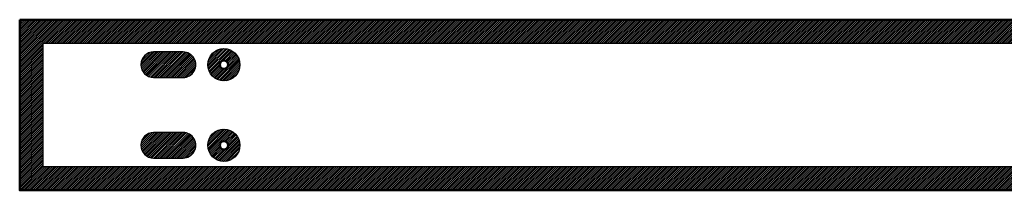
# Model space of a CAD drawing. Header units: millimetres. Extents: x 0 to 3050, y -127 to 0.
# Tile 1 of 6: x 0 to 735, y -127 to 0. Entities that reach past the tile are written whole.
import ezdxf

# ---------------------------------------------------------------- set-up
doc = ezdxf.new("R2010")
doc.units = ezdxf.units.MM
for name, color, linetype, true_color in [('SkLO BORDER OF DRILLING AREA', 96, 'Continuous', 0x007f00), ('SkLO CANOPY OUTLINE', 192, 'Continuous', 0x7d26cd), ('SkLO MOUNTING HOLES', 192, 'Continuous', 0x7d26cd), ('SkLO NO DRILLING AREA', 12, 'Continuous', 0xc80000)]:
    doc.layers.add(name, color=color, linetype=linetype, true_color=true_color)
pattern_1 = [(45, (10105.7304, 127), (-0.70710678, 0.70710678), [])]

msp = doc.modelspace()

# ---------------------------------------------------------------- hatches: boundary and pattern name
at = {"layer": 'SkLO NO DRILLING AREA'}
h = msp.add_hatch(dxfattribs=at)
h.set_pattern_fill('Hatch1', color=256, scale=8, angle=45, style=0, pattern_type=2)
h.set_pattern_definition([(45, (12133.8838, 508), (-0.70710678, 0.70710678), [])])
h.paths.add_polyline_path([(0, 0), (1525, 0), (1525, -127), (0, -127)], flags=0)
h.paths.add_polyline_path([(17.5, -17.5), (1519, -17.5), (1519, -109.5), (17.5, -109.5)], flags=0)
h = msp.add_hatch(dxfattribs=at)
h.set_pattern_fill('Hatch1', color=256, scale=8, angle=45, style=0, pattern_type=2)
h.set_pattern_definition(pattern_1)
h.paths.add_polyline_path([(164.5, -33.5), (164.5, -33.29), (164.49, -33.08), (164.48, -32.87), (164.47, -32.67), (164.45, -32.46), (164.43, -32.25), (164.41, -32.04), (164.38, -31.83), (164.35, -31.63), (164.32, -31.42), (164.28, -31.22), (164.24, -31.01), (164.19, -30.81), (164.15, -30.6), (164.09, -30.4), (164.04, -30.2), (163.98, -30), (163.92, -29.8), (163.85, -29.6), (163.78, -29.41), (163.71, -29.21), (163.63, -29.02), (163.55, -28.82), (163.47, -28.63), (163.38, -28.44), (163.29, -28.25), (163.2, -28.07), (163.1, -27.88), (163, -27.7), (162.9, -27.52), (162.8, -27.33), (162.69, -27.16), (162.57, -26.98), (162.46, -26.81), (162.34, -26.63), (162.22, -26.46), (162.1, -26.3), (161.97, -26.13), (161.84, -25.97), (161.71, -25.8), (161.57, -25.65), (161.43, -25.49), (161.29, -25.33), (161.15, -25.18), (161, -25.03), (160.86, -24.89), (160.7, -24.74), (160.55, -24.6), (160.39, -24.46), (160.24, -24.33), (160.07, -24.19), (159.91, -24.06), (159.75, -23.93), (159.58, -23.81), (159.41, -23.69), (159.24, -23.57), (159.06, -23.45), (158.89, -23.34), (158.71, -23.23), (158.53, -23.13), (158.35, -23.02), (158.17, -22.92), (157.98, -22.82), (157.79, -22.73), (157.61, -22.64), (157.42, -22.55), (157.22, -22.47), (157.03, -22.39), (156.84, -22.31), (156.64, -22.24), (156.45, -22.17), (156.25, -22.1), (156.05, -22.04), (155.85, -21.98), (155.65, -21.92), (155.45, -21.87), (155.24, -21.82), (155.04, -21.77), (154.83, -21.73), (154.63, -21.69), (154.42, -21.66), (154.22, -21.62), (154.01, -21.6), (153.8, -21.57), (153.59, -21.55), (153.39, -21.53), (153.18, -21.52), (152.97, -21.51), (152.76, -21.5), (152.55, -21.5), (152.34, -21.5), (152.13, -21.51), (151.93, -21.51), (151.72, -21.53), (151.51, -21.54), (151.3, -21.56), (151.09, -21.58), (150.89, -21.61), (150.68, -21.64), (150.47, -21.67), (150.27, -21.71), (150.06, -21.75), (149.86, -21.79), (149.66, -21.84), (149.45, -21.89), (149.25, -21.95), (149.05, -22.01), (148.85, -22.07), (148.65, -22.13), (148.46, -22.2), (148.26, -22.27), (148.07, -22.35), (147.87, -22.43), (147.68, -22.51), (147.49, -22.6), (147.3, -22.69), (147.11, -22.78), (146.93, -22.87), (146.74, -22.97), (146.56, -23.07), (146.38, -23.18), (146.2, -23.29), (146.02, -23.4), (145.85, -23.51), (145.68, -23.63), (145.51, -23.75), (145.34, -23.87), (145.17, -24), (145.01, -24.13), (144.84, -24.26), (144.68, -24.39), (144.53, -24.53), (144.37, -24.67), (144.22, -24.81), (144.07, -24.96), (143.92, -25.11), (143.78, -25.26), (143.64, -25.41), (143.5, -25.57), (143.36, -25.72), (143.23, -25.88), (143.09, -26.05), (142.97, -26.21), (142.84, -26.38), (142.72, -26.55), (142.6, -26.72), (142.48, -26.89), (142.37, -27.07), (142.26, -27.25), (142.15, -27.42), (142.05, -27.61), (141.95, -27.79), (141.85, -27.97), (141.75, -28.16), (141.66, -28.35), (141.57, -28.54), (141.49, -28.73), (141.41, -28.92), (141.33, -29.11), (141.26, -29.31), (141.18, -29.5), (141.12, -29.7), (141.05, -29.9), (140.99, -30.1), (140.93, -30.3), (140.88, -30.5), (140.83, -30.71), (140.78, -30.91), (140.74, -31.11), (140.7, -31.32), (140.66, -31.52), (140.63, -31.73), (140.6, -31.94), (140.58, -32.15), (140.55, -32.35), (140.54, -32.56), (140.52, -32.77), (140.51, -32.98), (140.5, -33.19), (140.5, -33.4), (140.5, -33.6), (140.5, -33.81), (140.51, -34.02), (140.52, -34.23), (140.54, -34.44), (140.55, -34.65), (140.58, -34.85), (140.6, -35.06), (140.63, -35.27), (140.66, -35.48), (140.7, -35.68), (140.74, -35.89), (140.78, -36.09), (140.83, -36.29), (140.88, -36.5), (140.93, -36.7), (140.99, -36.9), (141.05, -37.1), (141.12, -37.3), (141.18, -37.5), (141.26, -37.69), (141.33, -37.89), (141.41, -38.08), (141.49, -38.27), (141.57, -38.46), (141.66, -38.65), (141.75, -38.84), (141.85, -39.03), (141.95, -39.21), (142.05, -39.39), (142.15, -39.58), (142.26, -39.75), (142.37, -39.93), (142.48, -40.11), (142.6, -40.28), (142.72, -40.45), (142.84, -40.62), (142.97, -40.79), (143.09, -40.95), (143.23, -41.12), (143.36, -41.28), (143.5, -41.43), (143.64, -41.59), (143.78, -41.74), (143.92, -41.89), (144.07, -42.04), (144.22, -42.19), (144.37, -42.33), (144.53, -42.47), (144.68, -42.61), (144.84, -42.74), (145.01, -42.87), (145.17, -43), (145.34, -43.13), (145.51, -43.25), (145.68, -43.37), (145.85, -43.49), (146.02, -43.6), (146.2, -43.71), (146.38, -43.82), (146.56, -43.93), (146.74, -44.03), (146.93, -44.13), (147.11, -44.22), (147.3, -44.31), (147.49, -44.4), (147.68, -44.49), (147.87, -44.57), (148.07, -44.65), (148.26, -44.73), (148.46, -44.8), (148.65, -44.87), (148.85, -44.93), (149.05, -44.99), (149.25, -45.05), (149.45, -45.11), (149.66, -45.16), (149.86, -45.21), (150.06, -45.25), (150.27, -45.29), (150.47, -45.33), (150.68, -45.36), (150.89, -45.39), (151.09, -45.42), (151.3, -45.44), (151.51, -45.46), (151.72, -45.47), (151.93, -45.49), (152.13, -45.49), (152.34, -45.5), (152.55, -45.5), (152.76, -45.5), (152.97, -45.49), (153.18, -45.48), (153.39, -45.47), (153.59, -45.45), (153.8, -45.43), (154.01, -45.4), (154.22, -45.38), (154.42, -45.34), (154.63, -45.31), (154.83, -45.27), (155.04, -45.23), (155.24, -45.18), (155.45, -45.13), (155.65, -45.08), (155.85, -45.02), (156.05, -44.96), (156.25, -44.9), (156.45, -44.83), (156.64, -44.76), (156.84, -44.69), (157.03, -44.61), (157.22, -44.53), (157.42, -44.45), (157.61, -44.36), (157.79, -44.27), (157.98, -44.18), (158.17, -44.08), (158.35, -43.98), (158.53, -43.87), (158.71, -43.77), (158.89, -43.66), (159.06, -43.55), (159.24, -43.43), (159.41, -43.31), (159.58, -43.19), (159.75, -43.07), (159.91, -42.94), (160.07, -42.81), (160.24, -42.67), (160.39, -42.54), (160.55, -42.4), (160.7, -42.26), (160.86, -42.11), (161, -41.97), (161.15, -41.82), (161.29, -41.67), (161.43, -41.51), (161.57, -41.35), (161.71, -41.2), (161.84, -41.03), (161.97, -40.87), (162.1, -40.7), (162.22, -40.54), (162.34, -40.37), (162.46, -40.19), (162.57, -40.02), (162.69, -39.84), (162.8, -39.67), (162.9, -39.48), (163, -39.3), (163.1, -39.12), (163.2, -38.93), (163.29, -38.75), (163.38, -38.56), (163.47, -38.37), (163.55, -38.18), (163.63, -37.98), (163.71, -37.79), (163.78, -37.59), (163.85, -37.4), (163.92, -37.2), (163.98, -37), (164.04, -36.8), (164.09, -36.6), (164.15, -36.4), (164.19, -36.19), (164.24, -35.99), (164.28, -35.78), (164.32, -35.58), (164.35, -35.37), (164.38, -35.17), (164.41, -34.96), (164.43, -34.75), (164.45, -34.54), (164.47, -34.33), (164.48, -34.13), (164.49, -33.92), (164.5, -33.71)], flags=0)
h.paths.add_polyline_path([(155.6, -33.5), (155.6, -33.55), (155.6, -33.61), (155.6, -33.66), (155.59, -33.72), (155.59, -33.77), (155.58, -33.82), (155.58, -33.88), (155.57, -33.93), (155.56, -33.98), (155.55, -34.04), (155.54, -34.09), (155.53, -34.14), (155.52, -34.2), (155.51, -34.25), (155.49, -34.3), (155.48, -34.35), (155.47, -34.4), (155.45, -34.46), (155.43, -34.51), (155.41, -34.56), (155.4, -34.61), (155.38, -34.66), (155.35, -34.71), (155.33, -34.76), (155.31, -34.81), (155.29, -34.86), (155.26, -34.9), (155.24, -34.95), (155.21, -35), (155.19, -35.05), (155.16, -35.09), (155.13, -35.14), (155.1, -35.18), (155.07, -35.23), (155.04, -35.27), (155.01, -35.32), (154.98, -35.36), (154.95, -35.4), (154.91, -35.45), (154.88, -35.49), (154.84, -35.53), (154.81, -35.57), (154.77, -35.61), (154.73, -35.65), (154.7, -35.69), (154.66, -35.73), (154.62, -35.76), (154.58, -35.8), (154.54, -35.83), (154.5, -35.87), (154.46, -35.9), (154.41, -35.94), (154.37, -35.97), (154.33, -36), (154.28, -36.03), (154.24, -36.07), (154.2, -36.1), (154.15, -36.12), (154.1, -36.15), (154.06, -36.18), (154.01, -36.21), (153.96, -36.23), (153.92, -36.26), (153.87, -36.28), (153.82, -36.31), (153.77, -36.33), (153.72, -36.35), (153.67, -36.37), (153.62, -36.39), (153.57, -36.41), (153.52, -36.43), (153.47, -36.44), (153.42, -36.46), (153.37, -36.48), (153.31, -36.49), (153.26, -36.51), (153.21, -36.52), (153.16, -36.53), (153.1, -36.54), (153.05, -36.55), (153, -36.56), (152.94, -36.57), (152.89, -36.58), (152.84, -36.58), (152.78, -36.59), (152.73, -36.59), (152.68, -36.6), (152.62, -36.6), (152.57, -36.6), (152.51, -36.6), (152.46, -36.6), (152.41, -36.6), (152.35, -36.6), (152.3, -36.59), (152.24, -36.59), (152.19, -36.58), (152.14, -36.58), (152.08, -36.57), (152.03, -36.56), (151.98, -36.56), (151.92, -36.55), (151.87, -36.54), (151.82, -36.52), (151.77, -36.51), (151.71, -36.5), (151.66, -36.48), (151.61, -36.47), (151.56, -36.45), (151.51, -36.44), (151.46, -36.42), (151.4, -36.4), (151.35, -36.38), (151.3, -36.36), (151.25, -36.34), (151.21, -36.32), (151.16, -36.29), (151.11, -36.27), (151.06, -36.25), (151.01, -36.22), (150.97, -36.19), (150.92, -36.17), (150.87, -36.14), (150.83, -36.11), (150.78, -36.08), (150.74, -36.05), (150.69, -36.02), (150.65, -35.99), (150.61, -35.95), (150.56, -35.92), (150.52, -35.89), (150.48, -35.85), (150.44, -35.82), (150.4, -35.78), (150.36, -35.74), (150.32, -35.71), (150.28, -35.67), (150.25, -35.63), (150.21, -35.59), (150.17, -35.55), (150.14, -35.51), (150.1, -35.47), (150.07, -35.43), (150.04, -35.38), (150, -35.34), (149.97, -35.3), (149.94, -35.25), (149.91, -35.21), (149.88, -35.16), (149.85, -35.12), (149.83, -35.07), (149.8, -35.02), (149.77, -34.98), (149.75, -34.93), (149.72, -34.88), (149.7, -34.83), (149.68, -34.78), (149.66, -34.73), (149.63, -34.68), (149.61, -34.63), (149.6, -34.58), (149.58, -34.53), (149.56, -34.48), (149.54, -34.43), (149.53, -34.38), (149.51, -34.33), (149.5, -34.27), (149.49, -34.22), (149.47, -34.17), (149.46, -34.12), (149.45, -34.06), (149.44, -34.01), (149.43, -33.96), (149.43, -33.9), (149.42, -33.85), (149.41, -33.8), (149.41, -33.74), (149.41, -33.69), (149.4, -33.63), (149.4, -33.58), (149.4, -33.53), (149.4, -33.47), (149.4, -33.42), (149.4, -33.37), (149.41, -33.31), (149.41, -33.26), (149.41, -33.2), (149.42, -33.15), (149.43, -33.1), (149.43, -33.04), (149.44, -32.99), (149.45, -32.94), (149.46, -32.88), (149.47, -32.83), (149.49, -32.78), (149.5, -32.73), (149.51, -32.67), (149.53, -32.62), (149.54, -32.57), (149.56, -32.52), (149.58, -32.47), (149.6, -32.42), (149.61, -32.37), (149.63, -32.32), (149.66, -32.27), (149.68, -32.22), (149.7, -32.17), (149.72, -32.12), (149.75, -32.07), (149.77, -32.02), (149.8, -31.98), (149.83, -31.93), (149.85, -31.88), (149.88, -31.84), (149.91, -31.79), (149.94, -31.75), (149.97, -31.7), (150, -31.66), (150.04, -31.62), (150.07, -31.57), (150.1, -31.53), (150.14, -31.49), (150.17, -31.45), (150.21, -31.41), (150.25, -31.37), (150.28, -31.33), (150.32, -31.29), (150.36, -31.26), (150.4, -31.22), (150.44, -31.18), (150.48, -31.15), (150.52, -31.11), (150.56, -31.08), (150.61, -31.05), (150.65, -31.01), (150.69, -30.98), (150.74, -30.95), (150.78, -30.92), (150.83, -30.89), (150.87, -30.86), (150.92, -30.83), (150.97, -30.81), (151.01, -30.78), (151.06, -30.75), (151.11, -30.73), (151.16, -30.71), (151.21, -30.68), (151.25, -30.66), (151.3, -30.64), (151.35, -30.62), (151.4, -30.6), (151.46, -30.58), (151.51, -30.56), (151.56, -30.55), (151.61, -30.53), (151.66, -30.52), (151.71, -30.5), (151.77, -30.49), (151.82, -30.48), (151.87, -30.46), (151.92, -30.45), (151.98, -30.44), (152.03, -30.44), (152.08, -30.43), (152.14, -30.42), (152.19, -30.42), (152.24, -30.41), (152.3, -30.41), (152.35, -30.4), (152.41, -30.4), (152.46, -30.4), (152.51, -30.4), (152.57, -30.4), (152.62, -30.4), (152.68, -30.4), (152.73, -30.41), (152.78, -30.41), (152.84, -30.42), (152.89, -30.42), (152.94, -30.43), (153, -30.44), (153.05, -30.45), (153.1, -30.46), (153.16, -30.47), (153.21, -30.48), (153.26, -30.49), (153.31, -30.51), (153.37, -30.52), (153.42, -30.54), (153.47, -30.56), (153.52, -30.57), (153.57, -30.59), (153.62, -30.61), (153.67, -30.63), (153.72, -30.65), (153.77, -30.67), (153.82, -30.69), (153.87, -30.72), (153.92, -30.74), (153.96, -30.77), (154.01, -30.79), (154.06, -30.82), (154.1, -30.85), (154.15, -30.88), (154.2, -30.9), (154.24, -30.93), (154.28, -30.97), (154.33, -31), (154.37, -31.03), (154.41, -31.06), (154.46, -31.1), (154.5, -31.13), (154.54, -31.17), (154.58, -31.2), (154.62, -31.24), (154.66, -31.27), (154.7, -31.31), (154.73, -31.35), (154.77, -31.39), (154.81, -31.43), (154.84, -31.47), (154.88, -31.51), (154.91, -31.55), (154.95, -31.6), (154.98, -31.64), (155.01, -31.68), (155.04, -31.73), (155.07, -31.77), (155.1, -31.82), (155.13, -31.86), (155.16, -31.91), (155.19, -31.95), (155.21, -32), (155.24, -32.05), (155.26, -32.1), (155.29, -32.14), (155.31, -32.19), (155.33, -32.24), (155.35, -32.29), (155.38, -32.34), (155.4, -32.39), (155.41, -32.44), (155.43, -32.49), (155.45, -32.54), (155.47, -32.6), (155.48, -32.65), (155.49, -32.7), (155.51, -32.75), (155.52, -32.8), (155.53, -32.86), (155.54, -32.91), (155.55, -32.96), (155.56, -33.02), (155.57, -33.07), (155.58, -33.12), (155.58, -33.18), (155.59, -33.23), (155.59, -33.28), (155.6, -33.34), (155.6, -33.39), (155.6, -33.45)], flags=0)
h = msp.add_hatch(dxfattribs=at)
h.set_pattern_fill('Hatch1', color=256, scale=8, angle=45, style=0, pattern_type=2)
h.set_pattern_definition([(45, (10830.8838, 538), (-0.70710678, 0.70710678), [])])
h.paths.add_polyline_path([(122, -24), (100, -24), (99.89, -24), (99.77, -24), (99.66, -24.01), (99.54, -24.01), (99.43, -24.02), (99.31, -24.02), (99.2, -24.03), (99.08, -24.04), (98.97, -24.06), (98.85, -24.07), (98.74, -24.08), (98.62, -24.1), (98.51, -24.12), (98.39, -24.14), (98.28, -24.16), (98.16, -24.18), (98.05, -24.2), (97.94, -24.23), (97.82, -24.25), (97.71, -24.28), (97.59, -24.31), (97.48, -24.34), (97.37, -24.37), (97.25, -24.41), (97.14, -24.44), (97.03, -24.48), (96.92, -24.51), (96.81, -24.55), (96.69, -24.59), (96.58, -24.64), (96.47, -24.68), (96.36, -24.72), (96.26, -24.77), (96.15, -24.82), (96.04, -24.86), (95.93, -24.91), (95.83, -24.97), (95.72, -25.02), (95.62, -25.07), (95.51, -25.13), (95.41, -25.18), (95.31, -25.24), (95.2, -25.3), (95.1, -25.36), (95, -25.42), (94.9, -25.48), (94.8, -25.55), (94.71, -25.61), (94.61, -25.68), (94.51, -25.74), (94.42, -25.81), (94.33, -25.88), (94.23, -25.95), (94.14, -26.02), (94.05, -26.09), (93.96, -26.17), (93.87, -26.24), (93.78, -26.32), (93.7, -26.39), (93.61, -26.47), (93.53, -26.55), (93.45, -26.62), (93.36, -26.7), (93.28, -26.78), (93.2, -26.86), (93.12, -26.95), (93.05, -27.03), (92.97, -27.11), (92.89, -27.2), (92.82, -27.28), (92.74, -27.37), (92.67, -27.46), (92.59, -27.55), (92.52, -27.64), (92.45, -27.73), (92.38, -27.83), (92.31, -27.92), (92.24, -28.01), (92.18, -28.11), (92.11, -28.21), (92.05, -28.3), (91.98, -28.4), (91.92, -28.5), (91.86, -28.6), (91.8, -28.7), (91.74, -28.81), (91.68, -28.91), (91.63, -29.01), (91.57, -29.12), (91.52, -29.22), (91.47, -29.33), (91.41, -29.43), (91.36, -29.54), (91.32, -29.65), (91.27, -29.76), (91.22, -29.86), (91.18, -29.97), (91.14, -30.08), (91.09, -30.19), (91.05, -30.31), (91.01, -30.42), (90.98, -30.53), (90.94, -30.64), (90.91, -30.75), (90.87, -30.87), (90.84, -30.98), (90.81, -31.09), (90.78, -31.21), (90.75, -31.32), (90.73, -31.44), (90.7, -31.55), (90.68, -31.66), (90.66, -31.78), (90.64, -31.89), (90.62, -32.01), (90.6, -32.12), (90.58, -32.24), (90.57, -32.35), (90.56, -32.47), (90.54, -32.58), (90.53, -32.7), (90.52, -32.81), (90.52, -32.93), (90.51, -33.04), (90.51, -33.16), (90.5, -33.27), (90.5, -33.39), (90.5, -33.5), (90.5, -33.61), (90.5, -33.73), (90.51, -33.84), (90.51, -33.96), (90.52, -34.07), (90.52, -34.19), (90.53, -34.3), (90.54, -34.42), (90.56, -34.53), (90.57, -34.65), (90.58, -34.76), (90.6, -34.88), (90.62, -34.99), (90.64, -35.11), (90.66, -35.22), (90.68, -35.34), (90.7, -35.45), (90.73, -35.56), (90.75, -35.68), (90.78, -35.79), (90.81, -35.91), (90.84, -36.02), (90.87, -36.13), (90.91, -36.25), (90.94, -36.36), (90.98, -36.47), (91.01, -36.58), (91.05, -36.69), (91.09, -36.81), (91.14, -36.92), (91.18, -37.03), (91.22, -37.14), (91.27, -37.24), (91.32, -37.35), (91.36, -37.46), (91.41, -37.57), (91.47, -37.67), (91.52, -37.78), (91.57, -37.88), (91.63, -37.99), (91.68, -38.09), (91.74, -38.19), (91.8, -38.3), (91.86, -38.4), (91.92, -38.5), (91.98, -38.6), (92.05, -38.7), (92.11, -38.79), (92.18, -38.89), (92.24, -38.99), (92.31, -39.08), (92.38, -39.17), (92.45, -39.27), (92.52, -39.36), (92.59, -39.45), (92.67, -39.54), (92.74, -39.63), (92.82, -39.72), (92.89, -39.8), (92.97, -39.89), (93.05, -39.97), (93.12, -40.05), (93.2, -40.14), (93.28, -40.22), (93.36, -40.3), (93.45, -40.38), (93.53, -40.45), (93.61, -40.53), (93.7, -40.61), (93.78, -40.68), (93.87, -40.76), (93.96, -40.83), (94.05, -40.91), (94.14, -40.98), (94.23, -41.05), (94.33, -41.12), (94.42, -41.19), (94.51, -41.26), (94.61, -41.32), (94.71, -41.39), (94.8, -41.45), (94.9, -41.52), (95, -41.58), (95.1, -41.64), (95.2, -41.7), (95.31, -41.76), (95.41, -41.82), (95.51, -41.87), (95.62, -41.93), (95.72, -41.98), (95.83, -42.03), (95.93, -42.09), (96.04, -42.14), (96.15, -42.18), (96.26, -42.23), (96.36, -42.28), (96.47, -42.32), (96.58, -42.36), (96.69, -42.41), (96.81, -42.45), (96.92, -42.49), (97.03, -42.52), (97.14, -42.56), (97.25, -42.59), (97.37, -42.63), (97.48, -42.66), (97.59, -42.69), (97.71, -42.72), (97.82, -42.75), (97.94, -42.77), (98.05, -42.8), (98.16, -42.82), (98.28, -42.84), (98.39, -42.86), (98.51, -42.88), (98.62, -42.9), (98.74, -42.92), (98.85, -42.93), (98.97, -42.94), (99.08, -42.96), (99.2, -42.97), (99.31, -42.98), (99.43, -42.98), (99.54, -42.99), (99.66, -42.99), (99.77, -43), (99.89, -43), (100, -43), (122, -43), (122.11, -43), (122.23, -43), (122.34, -42.99), (122.46, -42.99), (122.57, -42.98), (122.69, -42.98), (122.8, -42.97), (122.92, -42.96), (123.03, -42.94), (123.15, -42.93), (123.26, -42.92), (123.38, -42.9), (123.49, -42.88), (123.61, -42.86), (123.72, -42.84), (123.84, -42.82), (123.95, -42.8), (124.06, -42.77), (124.18, -42.75), (124.29, -42.72), (124.41, -42.69), (124.52, -42.66), (124.63, -42.63), (124.75, -42.59), (124.86, -42.56), (124.97, -42.52), (125.08, -42.49), (125.19, -42.45), (125.31, -42.41), (125.42, -42.36), (125.53, -42.32), (125.64, -42.28), (125.74, -42.23), (125.85, -42.18), (125.96, -42.14), (126.07, -42.09), (126.17, -42.03), (126.28, -41.98), (126.38, -41.93), (126.49, -41.87), (126.59, -41.82), (126.69, -41.76), (126.8, -41.7), (126.9, -41.64), (127, -41.58), (127.1, -41.52), (127.2, -41.45), (127.29, -41.39), (127.39, -41.32), (127.49, -41.26), (127.58, -41.19), (127.67, -41.12), (127.77, -41.05), (127.86, -40.98), (127.95, -40.91), (128.04, -40.83), (128.13, -40.76), (128.22, -40.68), (128.3, -40.61), (128.39, -40.53), (128.47, -40.45), (128.55, -40.38), (128.64, -40.3), (128.72, -40.22), (128.8, -40.14), (128.88, -40.05), (128.95, -39.97), (129.03, -39.89), (129.11, -39.8), (129.18, -39.72), (129.26, -39.63), (129.33, -39.54), (129.41, -39.45), (129.48, -39.36), (129.55, -39.27), (129.62, -39.17), (129.69, -39.08), (129.76, -38.99), (129.82, -38.89), (129.89, -38.79), (129.95, -38.7), (130.02, -38.6), (130.08, -38.5), (130.14, -38.4), (130.2, -38.3), (130.26, -38.19), (130.32, -38.09), (130.37, -37.99), (130.43, -37.88), (130.48, -37.78), (130.53, -37.67), (130.59, -37.57), (130.64, -37.46), (130.68, -37.35), (130.73, -37.24), (130.78, -37.14), (130.82, -37.03), (130.86, -36.92), (130.91, -36.81), (130.95, -36.69), (130.99, -36.58), (131.02, -36.47), (131.06, -36.36), (131.09, -36.25), (131.13, -36.13), (131.16, -36.02), (131.19, -35.91), (131.22, -35.79), (131.25, -35.68), (131.27, -35.56), (131.3, -35.45), (131.32, -35.34), (131.34, -35.22), (131.36, -35.11), (131.38, -34.99), (131.4, -34.88), (131.42, -34.76), (131.43, -34.65), (131.44, -34.53), (131.46, -34.42), (131.47, -34.3), (131.48, -34.19), (131.48, -34.07), (131.49, -33.96), (131.49, -33.84), (131.5, -33.73), (131.5, -33.61), (131.5, -33.5), (131.5, -33.39), (131.5, -33.27), (131.49, -33.16), (131.49, -33.04), (131.48, -32.93), (131.48, -32.81), (131.47, -32.7), (131.46, -32.58), (131.44, -32.47), (131.43, -32.35), (131.42, -32.24), (131.4, -32.12), (131.38, -32.01), (131.36, -31.89), (131.34, -31.78), (131.32, -31.66), (131.3, -31.55), (131.27, -31.44), (131.25, -31.32), (131.22, -31.21), (131.19, -31.09), (131.16, -30.98), (131.13, -30.87), (131.09, -30.75), (131.06, -30.64), (131.02, -30.53), (130.99, -30.42), (130.95, -30.31), (130.91, -30.19), (130.86, -30.08), (130.82, -29.97), (130.78, -29.86), (130.73, -29.76), (130.68, -29.65), (130.64, -29.54), (130.59, -29.43), (130.53, -29.33), (130.48, -29.22), (130.43, -29.12), (130.37, -29.01), (130.32, -28.91), (130.26, -28.81), (130.2, -28.7), (130.14, -28.6), (130.08, -28.5), (130.02, -28.4), (129.95, -28.3), (129.89, -28.21), (129.82, -28.11), (129.76, -28.01), (129.69, -27.92), (129.62, -27.83), (129.55, -27.73), (129.48, -27.64), (129.41, -27.55), (129.33, -27.46), (129.26, -27.37), (129.18, -27.28), (129.11, -27.2), (129.03, -27.11), (128.95, -27.03), (128.88, -26.95), (128.8, -26.86), (128.72, -26.78), (128.64, -26.7), (128.55, -26.62), (128.47, -26.55), (128.39, -26.47), (128.3, -26.39), (128.22, -26.32), (128.13, -26.24), (128.04, -26.17), (127.95, -26.09), (127.86, -26.02), (127.77, -25.95), (127.67, -25.88), (127.58, -25.81), (127.49, -25.74), (127.39, -25.68), (127.29, -25.61), (127.2, -25.55), (127.1, -25.48), (127, -25.42), (126.9, -25.36), (126.8, -25.3), (126.69, -25.24), (126.59, -25.18), (126.49, -25.13), (126.38, -25.07), (126.28, -25.02), (126.17, -24.97), (126.07, -24.91), (125.96, -24.86), (125.85, -24.82), (125.74, -24.77), (125.64, -24.72), (125.53, -24.68), (125.42, -24.64), (125.31, -24.59), (125.19, -24.55), (125.08, -24.51), (124.97, -24.48), (124.86, -24.44), (124.75, -24.41), (124.63, -24.37), (124.52, -24.34), (124.41, -24.31), (124.29, -24.28), (124.18, -24.25), (124.06, -24.23), (123.95, -24.2), (123.84, -24.18), (123.72, -24.16), (123.61, -24.14), (123.49, -24.12), (123.38, -24.1), (123.26, -24.08), (123.15, -24.07), (123.03, -24.06), (122.92, -24.04), (122.8, -24.03), (122.69, -24.02), (122.57, -24.02), (122.46, -24.01), (122.34, -24.01), (122.23, -24), (122.11, -24)], flags=0)
h = msp.add_hatch(dxfattribs=at)
h.set_pattern_fill('Hatch1', color=256, scale=8, angle=45, style=0, pattern_type=2)
h.set_pattern_definition([(45, (10830.8838, 478), (-0.70710678, 0.70710678), [])])
h.paths.add_polyline_path([(122, -84), (100, -84), (99.89, -84), (99.77, -84), (99.66, -84.01), (99.54, -84.01), (99.43, -84.02), (99.31, -84.02), (99.2, -84.03), (99.08, -84.04), (98.97, -84.06), (98.85, -84.07), (98.74, -84.08), (98.62, -84.1), (98.51, -84.12), (98.39, -84.14), (98.28, -84.16), (98.16, -84.18), (98.05, -84.2), (97.94, -84.23), (97.82, -84.25), (97.71, -84.28), (97.59, -84.31), (97.48, -84.34), (97.37, -84.37), (97.25, -84.41), (97.14, -84.44), (97.03, -84.48), (96.92, -84.51), (96.81, -84.55), (96.69, -84.59), (96.58, -84.64), (96.47, -84.68), (96.36, -84.72), (96.26, -84.77), (96.15, -84.82), (96.04, -84.86), (95.93, -84.91), (95.83, -84.97), (95.72, -85.02), (95.62, -85.07), (95.51, -85.13), (95.41, -85.18), (95.31, -85.24), (95.2, -85.3), (95.1, -85.36), (95, -85.42), (94.9, -85.48), (94.8, -85.55), (94.71, -85.61), (94.61, -85.68), (94.51, -85.74), (94.42, -85.81), (94.33, -85.88), (94.23, -85.95), (94.14, -86.02), (94.05, -86.09), (93.96, -86.17), (93.87, -86.24), (93.78, -86.32), (93.7, -86.39), (93.61, -86.47), (93.53, -86.55), (93.45, -86.62), (93.36, -86.7), (93.28, -86.78), (93.2, -86.86), (93.12, -86.95), (93.05, -87.03), (92.97, -87.11), (92.89, -87.2), (92.82, -87.28), (92.74, -87.37), (92.67, -87.46), (92.59, -87.55), (92.52, -87.64), (92.45, -87.73), (92.38, -87.83), (92.31, -87.92), (92.24, -88.01), (92.18, -88.11), (92.11, -88.21), (92.05, -88.3), (91.98, -88.4), (91.92, -88.5), (91.86, -88.6), (91.8, -88.7), (91.74, -88.81), (91.68, -88.91), (91.63, -89.01), (91.57, -89.12), (91.52, -89.22), (91.47, -89.33), (91.41, -89.43), (91.36, -89.54), (91.32, -89.65), (91.27, -89.76), (91.22, -89.86), (91.18, -89.97), (91.14, -90.08), (91.09, -90.19), (91.05, -90.31), (91.01, -90.42), (90.98, -90.53), (90.94, -90.64), (90.91, -90.75), (90.87, -90.87), (90.84, -90.98), (90.81, -91.09), (90.78, -91.21), (90.75, -91.32), (90.73, -91.44), (90.7, -91.55), (90.68, -91.66), (90.66, -91.78), (90.64, -91.89), (90.62, -92.01), (90.6, -92.12), (90.58, -92.24), (90.57, -92.35), (90.56, -92.47), (90.54, -92.58), (90.53, -92.7), (90.52, -92.81), (90.52, -92.93), (90.51, -93.04), (90.51, -93.16), (90.5, -93.27), (90.5, -93.39), (90.5, -93.5), (90.5, -93.61), (90.5, -93.73), (90.51, -93.84), (90.51, -93.96), (90.52, -94.07), (90.52, -94.19), (90.53, -94.3), (90.54, -94.42), (90.56, -94.53), (90.57, -94.65), (90.58, -94.76), (90.6, -94.88), (90.62, -94.99), (90.64, -95.11), (90.66, -95.22), (90.68, -95.34), (90.7, -95.45), (90.73, -95.56), (90.75, -95.68), (90.78, -95.79), (90.81, -95.91), (90.84, -96.02), (90.87, -96.13), (90.91, -96.25), (90.94, -96.36), (90.98, -96.47), (91.01, -96.58), (91.05, -96.69), (91.09, -96.81), (91.14, -96.92), (91.18, -97.03), (91.22, -97.14), (91.27, -97.24), (91.32, -97.35), (91.36, -97.46), (91.41, -97.57), (91.47, -97.67), (91.52, -97.78), (91.57, -97.88), (91.63, -97.99), (91.68, -98.09), (91.74, -98.19), (91.8, -98.3), (91.86, -98.4), (91.92, -98.5), (91.98, -98.6), (92.05, -98.7), (92.11, -98.79), (92.18, -98.89), (92.24, -98.99), (92.31, -99.08), (92.38, -99.17), (92.45, -99.27), (92.52, -99.36), (92.59, -99.45), (92.67, -99.54), (92.74, -99.63), (92.82, -99.72), (92.89, -99.8), (92.97, -99.89), (93.05, -99.97), (93.12, -100.05), (93.2, -100.14), (93.28, -100.22), (93.36, -100.3), (93.45, -100.38), (93.53, -100.45), (93.61, -100.53), (93.7, -100.61), (93.78, -100.68), (93.87, -100.76), (93.96, -100.83), (94.05, -100.91), (94.14, -100.98), (94.23, -101.05), (94.33, -101.12), (94.42, -101.19), (94.51, -101.26), (94.61, -101.32), (94.71, -101.39), (94.8, -101.45), (94.9, -101.52), (95, -101.58), (95.1, -101.64), (95.2, -101.7), (95.31, -101.76), (95.41, -101.82), (95.51, -101.87), (95.62, -101.93), (95.72, -101.98), (95.83, -102.03), (95.93, -102.09), (96.04, -102.14), (96.15, -102.18), (96.26, -102.23), (96.36, -102.28), (96.47, -102.32), (96.58, -102.36), (96.69, -102.41), (96.81, -102.45), (96.92, -102.49), (97.03, -102.52), (97.14, -102.56), (97.25, -102.59), (97.37, -102.63), (97.48, -102.66), (97.59, -102.69), (97.71, -102.72), (97.82, -102.75), (97.94, -102.77), (98.05, -102.8), (98.16, -102.82), (98.28, -102.84), (98.39, -102.86), (98.51, -102.88), (98.62, -102.9), (98.74, -102.92), (98.85, -102.93), (98.97, -102.94), (99.08, -102.96), (99.2, -102.97), (99.31, -102.98), (99.43, -102.98), (99.54, -102.99), (99.66, -102.99), (99.77, -103), (99.89, -103), (100, -103), (122, -103), (122.11, -103), (122.23, -103), (122.34, -102.99), (122.46, -102.99), (122.57, -102.98), (122.69, -102.98), (122.8, -102.97), (122.92, -102.96), (123.03, -102.94), (123.15, -102.93), (123.26, -102.92), (123.38, -102.9), (123.49, -102.88), (123.61, -102.86), (123.72, -102.84), (123.84, -102.82), (123.95, -102.8), (124.06, -102.77), (124.18, -102.75), (124.29, -102.72), (124.41, -102.69), (124.52, -102.66), (124.63, -102.63), (124.75, -102.59), (124.86, -102.56), (124.97, -102.52), (125.08, -102.49), (125.19, -102.45), (125.31, -102.41), (125.42, -102.36), (125.53, -102.32), (125.64, -102.28), (125.74, -102.23), (125.85, -102.18), (125.96, -102.14), (126.07, -102.09), (126.17, -102.03), (126.28, -101.98), (126.38, -101.93), (126.49, -101.87), (126.59, -101.82), (126.69, -101.76), (126.8, -101.7), (126.9, -101.64), (127, -101.58), (127.1, -101.52), (127.2, -101.45), (127.29, -101.39), (127.39, -101.32), (127.49, -101.26), (127.58, -101.19), (127.67, -101.12), (127.77, -101.05), (127.86, -100.98), (127.95, -100.91), (128.04, -100.83), (128.13, -100.76), (128.22, -100.68), (128.3, -100.61), (128.39, -100.53), (128.47, -100.45), (128.55, -100.38), (128.64, -100.3), (128.72, -100.22), (128.8, -100.14), (128.88, -100.05), (128.95, -99.97), (129.03, -99.89), (129.11, -99.8), (129.18, -99.72), (129.26, -99.63), (129.33, -99.54), (129.41, -99.45), (129.48, -99.36), (129.55, -99.27), (129.62, -99.17), (129.69, -99.08), (129.76, -98.99), (129.82, -98.89), (129.89, -98.79), (129.95, -98.7), (130.02, -98.6), (130.08, -98.5), (130.14, -98.4), (130.2, -98.3), (130.26, -98.19), (130.32, -98.09), (130.37, -97.99), (130.43, -97.88), (130.48, -97.78), (130.53, -97.67), (130.59, -97.57), (130.64, -97.46), (130.68, -97.35), (130.73, -97.24), (130.78, -97.14), (130.82, -97.03), (130.86, -96.92), (130.91, -96.81), (130.95, -96.69), (130.99, -96.58), (131.02, -96.47), (131.06, -96.36), (131.09, -96.25), (131.13, -96.13), (131.16, -96.02), (131.19, -95.91), (131.22, -95.79), (131.25, -95.68), (131.27, -95.56), (131.3, -95.45), (131.32, -95.34), (131.34, -95.22), (131.36, -95.11), (131.38, -94.99), (131.4, -94.88), (131.42, -94.76), (131.43, -94.65), (131.44, -94.53), (131.46, -94.42), (131.47, -94.3), (131.48, -94.19), (131.48, -94.07), (131.49, -93.96), (131.49, -93.84), (131.5, -93.73), (131.5, -93.61), (131.5, -93.5), (131.5, -93.39), (131.5, -93.27), (131.49, -93.16), (131.49, -93.04), (131.48, -92.93), (131.48, -92.81), (131.47, -92.7), (131.46, -92.58), (131.44, -92.47), (131.43, -92.35), (131.42, -92.24), (131.4, -92.12), (131.38, -92.01), (131.36, -91.89), (131.34, -91.78), (131.32, -91.66), (131.3, -91.55), (131.27, -91.44), (131.25, -91.32), (131.22, -91.21), (131.19, -91.09), (131.16, -90.98), (131.13, -90.87), (131.09, -90.75), (131.06, -90.64), (131.02, -90.53), (130.99, -90.42), (130.95, -90.31), (130.91, -90.19), (130.86, -90.08), (130.82, -89.97), (130.78, -89.86), (130.73, -89.76), (130.68, -89.65), (130.64, -89.54), (130.59, -89.43), (130.53, -89.33), (130.48, -89.22), (130.43, -89.12), (130.37, -89.01), (130.32, -88.91), (130.26, -88.81), (130.2, -88.7), (130.14, -88.6), (130.08, -88.5), (130.02, -88.4), (129.95, -88.3), (129.89, -88.21), (129.82, -88.11), (129.76, -88.01), (129.69, -87.92), (129.62, -87.83), (129.55, -87.73), (129.48, -87.64), (129.41, -87.55), (129.33, -87.46), (129.26, -87.37), (129.18, -87.28), (129.11, -87.2), (129.03, -87.11), (128.95, -87.03), (128.88, -86.95), (128.8, -86.86), (128.72, -86.78), (128.64, -86.7), (128.55, -86.62), (128.47, -86.55), (128.39, -86.47), (128.3, -86.39), (128.22, -86.32), (128.13, -86.24), (128.04, -86.17), (127.95, -86.09), (127.86, -86.02), (127.77, -85.95), (127.67, -85.88), (127.58, -85.81), (127.49, -85.74), (127.39, -85.68), (127.29, -85.61), (127.2, -85.55), (127.1, -85.48), (127, -85.42), (126.9, -85.36), (126.8, -85.3), (126.69, -85.24), (126.59, -85.18), (126.49, -85.13), (126.38, -85.07), (126.28, -85.02), (126.17, -84.97), (126.07, -84.91), (125.96, -84.86), (125.85, -84.82), (125.74, -84.77), (125.64, -84.72), (125.53, -84.68), (125.42, -84.64), (125.31, -84.59), (125.19, -84.55), (125.08, -84.51), (124.97, -84.48), (124.86, -84.44), (124.75, -84.41), (124.63, -84.37), (124.52, -84.34), (124.41, -84.31), (124.29, -84.28), (124.18, -84.25), (124.06, -84.23), (123.95, -84.2), (123.84, -84.18), (123.72, -84.16), (123.61, -84.14), (123.49, -84.12), (123.38, -84.1), (123.26, -84.08), (123.15, -84.07), (123.03, -84.06), (122.92, -84.04), (122.8, -84.03), (122.69, -84.02), (122.57, -84.02), (122.46, -84.01), (122.34, -84.01), (122.23, -84), (122.11, -84)], flags=0)
h = msp.add_hatch(dxfattribs=at)
h.set_pattern_fill('Hatch1', color=256, scale=8, angle=45, style=0, pattern_type=2)
h.set_pattern_definition(pattern_1)
h.paths.add_polyline_path([(164.5, -93.5), (164.5, -93.29), (164.49, -93.08), (164.48, -92.87), (164.47, -92.67), (164.45, -92.46), (164.43, -92.25), (164.41, -92.04), (164.38, -91.83), (164.35, -91.63), (164.32, -91.42), (164.28, -91.22), (164.24, -91.01), (164.19, -90.81), (164.15, -90.6), (164.09, -90.4), (164.04, -90.2), (163.98, -90), (163.92, -89.8), (163.85, -89.6), (163.78, -89.41), (163.71, -89.21), (163.63, -89.02), (163.55, -88.82), (163.47, -88.63), (163.38, -88.44), (163.29, -88.25), (163.2, -88.07), (163.1, -87.88), (163, -87.7), (162.9, -87.52), (162.8, -87.33), (162.69, -87.16), (162.57, -86.98), (162.46, -86.81), (162.34, -86.63), (162.22, -86.46), (162.1, -86.3), (161.97, -86.13), (161.84, -85.97), (161.71, -85.8), (161.57, -85.65), (161.43, -85.49), (161.29, -85.33), (161.15, -85.18), (161, -85.03), (160.86, -84.89), (160.7, -84.74), (160.55, -84.6), (160.39, -84.46), (160.24, -84.33), (160.07, -84.19), (159.91, -84.06), (159.75, -83.93), (159.58, -83.81), (159.41, -83.69), (159.24, -83.57), (159.06, -83.45), (158.89, -83.34), (158.71, -83.23), (158.53, -83.13), (158.35, -83.02), (158.17, -82.92), (157.98, -82.82), (157.79, -82.73), (157.61, -82.64), (157.42, -82.55), (157.22, -82.47), (157.03, -82.39), (156.84, -82.31), (156.64, -82.24), (156.45, -82.17), (156.25, -82.1), (156.05, -82.04), (155.85, -81.98), (155.65, -81.92), (155.45, -81.87), (155.24, -81.82), (155.04, -81.77), (154.83, -81.73), (154.63, -81.69), (154.42, -81.66), (154.22, -81.62), (154.01, -81.6), (153.8, -81.57), (153.59, -81.55), (153.39, -81.53), (153.18, -81.52), (152.97, -81.51), (152.76, -81.5), (152.55, -81.5), (152.34, -81.5), (152.13, -81.51), (151.93, -81.51), (151.72, -81.53), (151.51, -81.54), (151.3, -81.56), (151.09, -81.58), (150.89, -81.61), (150.68, -81.64), (150.47, -81.67), (150.27, -81.71), (150.06, -81.75), (149.86, -81.79), (149.66, -81.84), (149.45, -81.89), (149.25, -81.95), (149.05, -82.01), (148.85, -82.07), (148.65, -82.13), (148.46, -82.2), (148.26, -82.27), (148.07, -82.35), (147.87, -82.43), (147.68, -82.51), (147.49, -82.6), (147.3, -82.69), (147.11, -82.78), (146.93, -82.87), (146.74, -82.97), (146.56, -83.07), (146.38, -83.18), (146.2, -83.29), (146.02, -83.4), (145.85, -83.51), (145.68, -83.63), (145.51, -83.75), (145.34, -83.87), (145.17, -84), (145.01, -84.13), (144.84, -84.26), (144.68, -84.39), (144.53, -84.53), (144.37, -84.67), (144.22, -84.81), (144.07, -84.96), (143.92, -85.11), (143.78, -85.26), (143.64, -85.41), (143.5, -85.57), (143.36, -85.72), (143.23, -85.88), (143.09, -86.05), (142.97, -86.21), (142.84, -86.38), (142.72, -86.55), (142.6, -86.72), (142.48, -86.89), (142.37, -87.07), (142.26, -87.25), (142.15, -87.42), (142.05, -87.61), (141.95, -87.79), (141.85, -87.97), (141.75, -88.16), (141.66, -88.35), (141.57, -88.54), (141.49, -88.73), (141.41, -88.92), (141.33, -89.11), (141.26, -89.31), (141.18, -89.5), (141.12, -89.7), (141.05, -89.9), (140.99, -90.1), (140.93, -90.3), (140.88, -90.5), (140.83, -90.71), (140.78, -90.91), (140.74, -91.11), (140.7, -91.32), (140.66, -91.52), (140.63, -91.73), (140.6, -91.94), (140.58, -92.15), (140.55, -92.35), (140.54, -92.56), (140.52, -92.77), (140.51, -92.98), (140.5, -93.19), (140.5, -93.4), (140.5, -93.6), (140.5, -93.81), (140.51, -94.02), (140.52, -94.23), (140.54, -94.44), (140.55, -94.65), (140.58, -94.85), (140.6, -95.06), (140.63, -95.27), (140.66, -95.48), (140.7, -95.68), (140.74, -95.89), (140.78, -96.09), (140.83, -96.29), (140.88, -96.5), (140.93, -96.7), (140.99, -96.9), (141.05, -97.1), (141.12, -97.3), (141.18, -97.5), (141.26, -97.69), (141.33, -97.89), (141.41, -98.08), (141.49, -98.27), (141.57, -98.46), (141.66, -98.65), (141.75, -98.84), (141.85, -99.03), (141.95, -99.21), (142.05, -99.39), (142.15, -99.58), (142.26, -99.75), (142.37, -99.93), (142.48, -100.11), (142.6, -100.28), (142.72, -100.45), (142.84, -100.62), (142.97, -100.79), (143.09, -100.95), (143.23, -101.12), (143.36, -101.28), (143.5, -101.43), (143.64, -101.59), (143.78, -101.74), (143.92, -101.89), (144.07, -102.04), (144.22, -102.19), (144.37, -102.33), (144.53, -102.47), (144.68, -102.61), (144.84, -102.74), (145.01, -102.87), (145.17, -103), (145.34, -103.13), (145.51, -103.25), (145.68, -103.37), (145.85, -103.49), (146.02, -103.6), (146.2, -103.71), (146.38, -103.82), (146.56, -103.93), (146.74, -104.03), (146.93, -104.13), (147.11, -104.22), (147.3, -104.31), (147.49, -104.4), (147.68, -104.49), (147.87, -104.57), (148.07, -104.65), (148.26, -104.73), (148.46, -104.8), (148.65, -104.87), (148.85, -104.93), (149.05, -104.99), (149.25, -105.05), (149.45, -105.11), (149.66, -105.16), (149.86, -105.21), (150.06, -105.25), (150.27, -105.29), (150.47, -105.33), (150.68, -105.36), (150.89, -105.39), (151.09, -105.42), (151.3, -105.44), (151.51, -105.46), (151.72, -105.47), (151.93, -105.49), (152.13, -105.49), (152.34, -105.5), (152.55, -105.5), (152.76, -105.5), (152.97, -105.49), (153.18, -105.48), (153.39, -105.47), (153.59, -105.45), (153.8, -105.43), (154.01, -105.4), (154.22, -105.38), (154.42, -105.34), (154.63, -105.31), (154.83, -105.27), (155.04, -105.23), (155.24, -105.18), (155.45, -105.13), (155.65, -105.08), (155.85, -105.02), (156.05, -104.96), (156.25, -104.9), (156.45, -104.83), (156.64, -104.76), (156.84, -104.69), (157.03, -104.61), (157.22, -104.53), (157.42, -104.45), (157.61, -104.36), (157.79, -104.27), (157.98, -104.18), (158.17, -104.08), (158.35, -103.98), (158.53, -103.87), (158.71, -103.77), (158.89, -103.66), (159.06, -103.55), (159.24, -103.43), (159.41, -103.31), (159.58, -103.19), (159.75, -103.07), (159.91, -102.94), (160.07, -102.81), (160.24, -102.67), (160.39, -102.54), (160.55, -102.4), (160.7, -102.26), (160.86, -102.11), (161, -101.97), (161.15, -101.82), (161.29, -101.67), (161.43, -101.51), (161.57, -101.35), (161.71, -101.2), (161.84, -101.03), (161.97, -100.87), (162.1, -100.7), (162.22, -100.54), (162.34, -100.37), (162.46, -100.19), (162.57, -100.02), (162.69, -99.84), (162.8, -99.67), (162.9, -99.48), (163, -99.3), (163.1, -99.12), (163.2, -98.93), (163.29, -98.75), (163.38, -98.56), (163.47, -98.37), (163.55, -98.18), (163.63, -97.98), (163.71, -97.79), (163.78, -97.59), (163.85, -97.4), (163.92, -97.2), (163.98, -97), (164.04, -96.8), (164.09, -96.6), (164.15, -96.4), (164.19, -96.19), (164.24, -95.99), (164.28, -95.78), (164.32, -95.58), (164.35, -95.37), (164.38, -95.17), (164.41, -94.96), (164.43, -94.75), (164.45, -94.54), (164.47, -94.33), (164.48, -94.13), (164.49, -93.92), (164.5, -93.71)], flags=0)
h.paths.add_polyline_path([(155.6, -93.5), (155.6, -93.55), (155.6, -93.61), (155.6, -93.66), (155.59, -93.72), (155.59, -93.77), (155.58, -93.82), (155.58, -93.88), (155.57, -93.93), (155.56, -93.98), (155.55, -94.04), (155.54, -94.09), (155.53, -94.14), (155.52, -94.2), (155.51, -94.25), (155.49, -94.3), (155.48, -94.35), (155.47, -94.4), (155.45, -94.46), (155.43, -94.51), (155.41, -94.56), (155.4, -94.61), (155.38, -94.66), (155.35, -94.71), (155.33, -94.76), (155.31, -94.81), (155.29, -94.86), (155.26, -94.9), (155.24, -94.95), (155.21, -95), (155.19, -95.05), (155.16, -95.09), (155.13, -95.14), (155.1, -95.18), (155.07, -95.23), (155.04, -95.27), (155.01, -95.32), (154.98, -95.36), (154.95, -95.4), (154.91, -95.45), (154.88, -95.49), (154.84, -95.53), (154.81, -95.57), (154.77, -95.61), (154.73, -95.65), (154.7, -95.69), (154.66, -95.73), (154.62, -95.76), (154.58, -95.8), (154.54, -95.83), (154.5, -95.87), (154.46, -95.9), (154.41, -95.94), (154.37, -95.97), (154.33, -96), (154.28, -96.03), (154.24, -96.07), (154.2, -96.1), (154.15, -96.12), (154.1, -96.15), (154.06, -96.18), (154.01, -96.21), (153.96, -96.23), (153.92, -96.26), (153.87, -96.28), (153.82, -96.31), (153.77, -96.33), (153.72, -96.35), (153.67, -96.37), (153.62, -96.39), (153.57, -96.41), (153.52, -96.43), (153.47, -96.44), (153.42, -96.46), (153.37, -96.48), (153.31, -96.49), (153.26, -96.51), (153.21, -96.52), (153.16, -96.53), (153.1, -96.54), (153.05, -96.55), (153, -96.56), (152.94, -96.57), (152.89, -96.58), (152.84, -96.58), (152.78, -96.59), (152.73, -96.59), (152.68, -96.6), (152.62, -96.6), (152.57, -96.6), (152.51, -96.6), (152.46, -96.6), (152.41, -96.6), (152.35, -96.6), (152.3, -96.59), (152.24, -96.59), (152.19, -96.58), (152.14, -96.58), (152.08, -96.57), (152.03, -96.56), (151.98, -96.56), (151.92, -96.55), (151.87, -96.54), (151.82, -96.52), (151.77, -96.51), (151.71, -96.5), (151.66, -96.48), (151.61, -96.47), (151.56, -96.45), (151.51, -96.44), (151.46, -96.42), (151.4, -96.4), (151.35, -96.38), (151.3, -96.36), (151.25, -96.34), (151.21, -96.32), (151.16, -96.29), (151.11, -96.27), (151.06, -96.25), (151.01, -96.22), (150.97, -96.19), (150.92, -96.17), (150.87, -96.14), (150.83, -96.11), (150.78, -96.08), (150.74, -96.05), (150.69, -96.02), (150.65, -95.99), (150.61, -95.95), (150.56, -95.92), (150.52, -95.89), (150.48, -95.85), (150.44, -95.82), (150.4, -95.78), (150.36, -95.74), (150.32, -95.71), (150.28, -95.67), (150.25, -95.63), (150.21, -95.59), (150.17, -95.55), (150.14, -95.51), (150.1, -95.47), (150.07, -95.43), (150.04, -95.38), (150, -95.34), (149.97, -95.3), (149.94, -95.25), (149.91, -95.21), (149.88, -95.16), (149.85, -95.12), (149.83, -95.07), (149.8, -95.02), (149.77, -94.98), (149.75, -94.93), (149.72, -94.88), (149.7, -94.83), (149.68, -94.78), (149.66, -94.73), (149.63, -94.68), (149.61, -94.63), (149.6, -94.58), (149.58, -94.53), (149.56, -94.48), (149.54, -94.43), (149.53, -94.38), (149.51, -94.33), (149.5, -94.27), (149.49, -94.22), (149.47, -94.17), (149.46, -94.12), (149.45, -94.06), (149.44, -94.01), (149.43, -93.96), (149.43, -93.9), (149.42, -93.85), (149.41, -93.8), (149.41, -93.74), (149.41, -93.69), (149.4, -93.63), (149.4, -93.58), (149.4, -93.53), (149.4, -93.47), (149.4, -93.42), (149.4, -93.37), (149.41, -93.31), (149.41, -93.26), (149.41, -93.2), (149.42, -93.15), (149.43, -93.1), (149.43, -93.04), (149.44, -92.99), (149.45, -92.94), (149.46, -92.88), (149.47, -92.83), (149.49, -92.78), (149.5, -92.73), (149.51, -92.67), (149.53, -92.62), (149.54, -92.57), (149.56, -92.52), (149.58, -92.47), (149.6, -92.42), (149.61, -92.37), (149.63, -92.32), (149.66, -92.27), (149.68, -92.22), (149.7, -92.17), (149.72, -92.12), (149.75, -92.07), (149.77, -92.02), (149.8, -91.98), (149.83, -91.93), (149.85, -91.88), (149.88, -91.84), (149.91, -91.79), (149.94, -91.75), (149.97, -91.7), (150, -91.66), (150.04, -91.62), (150.07, -91.57), (150.1, -91.53), (150.14, -91.49), (150.17, -91.45), (150.21, -91.41), (150.25, -91.37), (150.28, -91.33), (150.32, -91.29), (150.36, -91.26), (150.4, -91.22), (150.44, -91.18), (150.48, -91.15), (150.52, -91.11), (150.56, -91.08), (150.61, -91.05), (150.65, -91.01), (150.69, -90.98), (150.74, -90.95), (150.78, -90.92), (150.83, -90.89), (150.87, -90.86), (150.92, -90.83), (150.97, -90.81), (151.01, -90.78), (151.06, -90.75), (151.11, -90.73), (151.16, -90.71), (151.21, -90.68), (151.25, -90.66), (151.3, -90.64), (151.35, -90.62), (151.4, -90.6), (151.46, -90.58), (151.51, -90.56), (151.56, -90.55), (151.61, -90.53), (151.66, -90.52), (151.71, -90.5), (151.77, -90.49), (151.82, -90.48), (151.87, -90.46), (151.92, -90.45), (151.98, -90.44), (152.03, -90.44), (152.08, -90.43), (152.14, -90.42), (152.19, -90.42), (152.24, -90.41), (152.3, -90.41), (152.35, -90.4), (152.41, -90.4), (152.46, -90.4), (152.51, -90.4), (152.57, -90.4), (152.62, -90.4), (152.68, -90.4), (152.73, -90.41), (152.78, -90.41), (152.84, -90.42), (152.89, -90.42), (152.94, -90.43), (153, -90.44), (153.05, -90.45), (153.1, -90.46), (153.16, -90.47), (153.21, -90.48), (153.26, -90.49), (153.31, -90.51), (153.37, -90.52), (153.42, -90.54), (153.47, -90.56), (153.52, -90.57), (153.57, -90.59), (153.62, -90.61), (153.67, -90.63), (153.72, -90.65), (153.77, -90.67), (153.82, -90.69), (153.87, -90.72), (153.92, -90.74), (153.96, -90.77), (154.01, -90.79), (154.06, -90.82), (154.1, -90.85), (154.15, -90.88), (154.2, -90.9), (154.24, -90.93), (154.28, -90.97), (154.33, -91), (154.37, -91.03), (154.41, -91.06), (154.46, -91.1), (154.5, -91.13), (154.54, -91.17), (154.58, -91.2), (154.62, -91.24), (154.66, -91.27), (154.7, -91.31), (154.73, -91.35), (154.77, -91.39), (154.81, -91.43), (154.84, -91.47), (154.88, -91.51), (154.91, -91.55), (154.95, -91.6), (154.98, -91.64), (155.01, -91.68), (155.04, -91.73), (155.07, -91.77), (155.1, -91.82), (155.13, -91.86), (155.16, -91.91), (155.19, -91.95), (155.21, -92), (155.24, -92.05), (155.26, -92.1), (155.29, -92.14), (155.31, -92.19), (155.33, -92.24), (155.35, -92.29), (155.38, -92.34), (155.4, -92.39), (155.41, -92.44), (155.43, -92.49), (155.45, -92.54), (155.47, -92.6), (155.48, -92.65), (155.49, -92.7), (155.51, -92.75), (155.52, -92.8), (155.53, -92.86), (155.54, -92.91), (155.55, -92.96), (155.56, -93.02), (155.57, -93.07), (155.58, -93.12), (155.58, -93.18), (155.59, -93.23), (155.59, -93.28), (155.6, -93.34), (155.6, -93.39), (155.6, -93.45)], flags=0)

# ---------------------------------------------------------------- linework, layer by layer
at = {"layer": 'SkLO BORDER OF DRILLING AREA'}
msp.add_lwpolyline([(17.5, -17.5), (1519, -17.5), (1519, -109.5), (17.5, -109.5)], close=True, dxfattribs=at)
for points in [[(122, -24), (100, -24, 1), (100, -43), (122, -43, 1.000001)], [(122, -84), (100, -84, 1), (100, -103), (122, -103, 1.000001)]]:
    msp.add_lwpolyline(points, format="xyb", close=True, dxfattribs=at)
for centre in [(152.5, -33.5), (152.5, -93.5)]:
    msp.add_circle(centre, 12, dxfattribs=at)
at = {"layer": 'SkLO CANOPY OUTLINE', "lineweight": 50}
msp.add_lwpolyline([(0, 0), (1525, 0), (1525, -127), (0, -127)], close=True, dxfattribs=at)
at = {"layer": 'SkLO MOUNTING HOLES', "lineweight": 50}
for centre in [(152.5, -33.5), (152.5, -93.5)]:
    msp.add_circle(centre, 3.1, dxfattribs=at)

doc.saveas('drawing.dxf')
